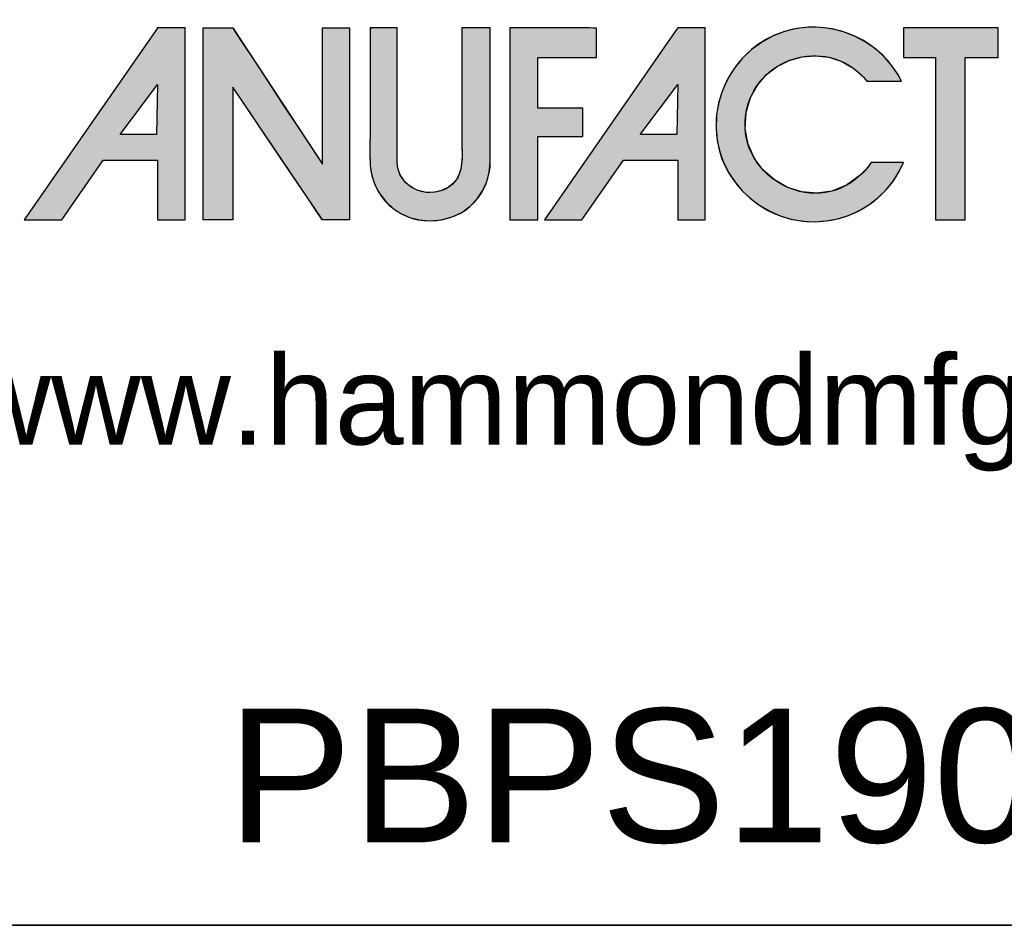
# Model space of a CAD drawing. Header units: inches. Extents: x 0 to 80, y 0 to 59.8.
# Tile 3 of 9: x 69.9 to 75.2, y 0 to 5. Entities that reach past the tile are written whole.
import ezdxf
from ezdxf import colors
from ezdxf.entities.mleader import LeaderData, LeaderLine
from ezdxf.math import Vec2, Vec3

# ---------------------------------------------------------------- set-up
doc = ezdxf.new("R2010")
doc.units = ezdxf.units.IN
doc.header["$MEASUREMENT"] = 0
doc.layers.add('Default', color=7, linetype='Continuous')

# ---------------------------------------------------------------- blocks, each defined once
blk = doc.blocks.new('_DOT')
at = {"color": 0}
blk.add_line((0, 0), (-1, 0), dxfattribs=at)
at = {"color": 0, "const_width": 0.333}
blk.add_lwpolyline([(-0.1665, 0, 1), (0.1665, 0, 1)], format="xyb", close=True, dxfattribs=at)
blk = doc.blocks.new('block_2')
at = {"layer": 'Default', "linetype": 'Continuous'}
h = blk.add_hatch(color=7, dxfattribs=at)
h.paths.add_polyline_path([(-0.5436, 0.2206), (-0.6911, 0.0079), (-0.6492, 0.0079), (-0.6025, 0.0751), (-0.5417, 0.0751), (-0.5417, 0.0079), (-0.5107, 0.0079), (-0.5107, 0.2235), (-0.5417, 0.2235)])
h.paths.add_polyline_path([(-0.5836, 0.1039), (-0.5427, 0.1039), (-0.5417, 0.16)])
for points in [[(-0.4903, 0.2235), (-0.4903, 0.2089), (-0.4903, 0.1943), (-0.4903, 0.1798), (-0.4903, 0.1652), (-0.4903, 0.1506), (-0.4903, 0.1361), (-0.4903, 0.1215), (-0.4903, 0.1069), (-0.4903, 0.0924), (-0.4903, 0.0828), (-0.4903, 0.0721), (-0.4903, 0.0602), (-0.4903, 0.048), (-0.4903, 0.0362), (-0.4903, 0.0256), (-0.4903, 0.0168), (-0.4903, 0.0107), (-0.4903, 0.008), (-0.4895, 0.0079), (-0.4868, 0.0079), (-0.4827, 0.0079), (-0.4777, 0.0079), (-0.4723, 0.0079), (-0.467, 0.0079), (-0.4624, 0.0079), (-0.459, 0.0079), (-0.4573, 0.0079), (-0.4572, 0.0106), (-0.4572, 0.022), (-0.4572, 0.0401), (-0.4572, 0.0625), (-0.4572, 0.0869), (-0.4572, 0.1108), (-0.4572, 0.1319), (-0.4572, 0.1478), (-0.4572, 0.1562), (-0.4558, 0.1548), (-0.4486, 0.1441), (-0.4367, 0.1266), (-0.4218, 0.1044), (-0.4054, 0.0802), (-0.3891, 0.0561), (-0.3746, 0.0346), (-0.3635, 0.0182), (-0.3573, 0.009), (-0.3562, 0.0079), (-0.3542, 0.0079), (-0.3507, 0.0079), (-0.3463, 0.0079), (-0.3414, 0.0079), (-0.3364, 0.0079), (-0.332, 0.0079), (-0.3285, 0.0079), (-0.3265, 0.0079), (-0.3262, 0.0095), (-0.3262, 0.0227), (-0.3262, 0.0466), (-0.3262, 0.0777), (-0.3262, 0.1125), (-0.3262, 0.1476), (-0.3262, 0.1796), (-0.3262, 0.205), (-0.3262, 0.2204), (-0.3263, 0.2235), (-0.328, 0.2235), (-0.3313, 0.2235), (-0.3356, 0.2235), (-0.3404, 0.2235), (-0.3454, 0.2235), (-0.35, 0.2235), (-0.3537, 0.2235), (-0.356, 0.2235), (-0.3566, 0.2231), (-0.3566, 0.2153), (-0.3566, 0.1995), (-0.3566, 0.1782), (-0.3566, 0.1538), (-0.3566, 0.1287), (-0.3566, 0.1054), (-0.3566, 0.0863), (-0.3566, 0.0739), (-0.3567, 0.0705), (-0.3612, 0.0774), (-0.3712, 0.0926), (-0.3849, 0.1135), (-0.4009, 0.1377), (-0.4174, 0.1629), (-0.4329, 0.1865), (-0.4458, 0.206), (-0.4544, 0.2192), (-0.4572, 0.2235), (-0.4585, 0.2235), (-0.4617, 0.2235), (-0.4661, 0.2235), (-0.4713, 0.2235), (-0.4767, 0.2235), (-0.4819, 0.2235), (-0.4862, 0.2235), (-0.4892, 0.2235)], [(-0.2365, 0.0069), (-0.2231, 0.0081), (-0.211, 0.0113), (-0.2002, 0.0165), (-0.1909, 0.0233), (-0.1831, 0.0315), (-0.1769, 0.0407), (-0.1723, 0.0508), (-0.1694, 0.0615), (-0.1683, 0.0725), (-0.1683, 0.0777), (-0.1683, 0.0905), (-0.1683, 0.1097), (-0.1683, 0.1328), (-0.1683, 0.1575), (-0.1683, 0.1812), (-0.1683, 0.2017), (-0.1683, 0.2165), (-0.1683, 0.2233), (-0.169, 0.2235), (-0.1716, 0.2235), (-0.1756, 0.2235), (-0.1805, 0.2235), (-0.1857, 0.2235), (-0.1908, 0.2235), (-0.1953, 0.2235), (-0.1986, 0.2235), (-0.2002, 0.2235), (-0.2003, 0.2135), (-0.2003, 0.1998), (-0.2003, 0.186), (-0.2003, 0.1723), (-0.2003, 0.1586), (-0.2003, 0.1448), (-0.2003, 0.1311), (-0.2003, 0.1174), (-0.2003, 0.1037), (-0.2002, 0.0951), (-0.2001, 0.0892), (-0.2, 0.0831), (-0.2, 0.0771), (-0.2005, 0.071), (-0.2014, 0.0652), (-0.2031, 0.0596), (-0.2056, 0.0544), (-0.2091, 0.0498), (-0.2153, 0.0446), (-0.2237, 0.0406), (-0.2326, 0.0388), (-0.2416, 0.0391), (-0.2503, 0.0415), (-0.2581, 0.0456), (-0.2647, 0.0516), (-0.2696, 0.0591), (-0.2723, 0.068), (-0.2727, 0.0746), (-0.2727, 0.0838), (-0.2727, 0.1004), (-0.2727, 0.122), (-0.2727, 0.1462), (-0.2727, 0.1707), (-0.2727, 0.1929), (-0.2727, 0.2106), (-0.2727, 0.2214), (-0.2728, 0.2235), (-0.2745, 0.2235), (-0.2778, 0.2235), (-0.2821, 0.2235), (-0.287, 0.2235), (-0.292, 0.2235), (-0.2965, 0.2235), (-0.3002, 0.2235), (-0.3026, 0.2235), (-0.3031, 0.2201), (-0.3031, 0.2078), (-0.3031, 0.1955), (-0.3031, 0.1831), (-0.3031, 0.1708), (-0.3031, 0.1585), (-0.3031, 0.1462), (-0.3031, 0.1339), (-0.3031, 0.1215), (-0.3031, 0.1106), (-0.3031, 0.106), (-0.3032, 0.1014), (-0.3033, 0.0968), (-0.3033, 0.0922), (-0.3034, 0.0876), (-0.3034, 0.083), (-0.3033, 0.0784), (-0.3032, 0.0738), (-0.3029, 0.0686), (-0.3011, 0.0573), (-0.2975, 0.0468), (-0.2923, 0.0372), (-0.2856, 0.0286), (-0.2777, 0.0212), (-0.2686, 0.0152), (-0.2586, 0.0107), (-0.2479, 0.0079)], [(-0.1463, 0.2235), (-0.1463, 0.2174), (-0.1463, 0.2011), (-0.1463, 0.1769), (-0.1463, 0.1476), (-0.1463, 0.1157), (-0.1463, 0.0838), (-0.1463, 0.0545), (-0.1463, 0.0304), (-0.1463, 0.014), (-0.1463, 0.0079), (-0.1454, 0.0079), (-0.143, 0.0079), (-0.1395, 0.0079), (-0.1352, 0.0079), (-0.1305, 0.0079), (-0.1259, 0.0079), (-0.1216, 0.0079), (-0.1181, 0.0079), (-0.1157, 0.0079), (-0.1148, 0.0079), (-0.1148, 0.0106), (-0.1148, 0.0177), (-0.1148, 0.0282), (-0.1148, 0.041), (-0.1148, 0.0549), (-0.1148, 0.0688), (-0.1148, 0.0815), (-0.1148, 0.092), (-0.1148, 0.0992), (-0.1148, 0.1018), (-0.1134, 0.1018), (-0.1096, 0.1018), (-0.1039, 0.1018), (-0.0971, 0.1018), (-0.0896, 0.1018), (-0.0822, 0.1018), (-0.0753, 0.1018), (-0.0697, 0.1018), (-0.0659, 0.1018), (-0.0645, 0.1018), (-0.0645, 0.1027), (-0.0645, 0.1051), (-0.0645, 0.1086), (-0.0645, 0.1129), (-0.0645, 0.1175), (-0.0645, 0.1222), (-0.0645, 0.1265), (-0.0645, 0.13), (-0.0645, 0.1324), (-0.0645, 0.1333), (-0.0659, 0.1333), (-0.0697, 0.1333), (-0.0753, 0.1333), (-0.0822, 0.1333), (-0.0896, 0.1333), (-0.0971, 0.1333), (-0.1039, 0.1333), (-0.1096, 0.1333), (-0.1134, 0.1333), (-0.1148, 0.1333), (-0.1148, 0.1349), (-0.1148, 0.1392), (-0.1148, 0.1456), (-0.1148, 0.1534), (-0.1148, 0.1618), (-0.1148, 0.1703), (-0.1148, 0.1781), (-0.1148, 0.1845), (-0.1148, 0.1888), (-0.1148, 0.1904), (-0.113, 0.1904), (-0.108, 0.1904), (-0.1006, 0.1904), (-0.0917, 0.1904), (-0.082, 0.1904), (-0.0723, 0.1904), (-0.0634, 0.1904), (-0.0561, 0.1904), (-0.0511, 0.1904), (-0.0493, 0.1904), (-0.0493, 0.1913), (-0.0493, 0.1939), (-0.0493, 0.1976), (-0.0493, 0.202), (-0.0493, 0.2069), (-0.0493, 0.2118), (-0.0493, 0.2163), (-0.0493, 0.22), (-0.0493, 0.2225), (-0.0493, 0.2234), (-0.0513, 0.2234), (-0.057, 0.2235), (-0.0656, 0.2235), (-0.0763, 0.2235), (-0.0886, 0.2235), (-0.1015, 0.2235), (-0.1145, 0.2235), (-0.1268, 0.2235), (-0.1376, 0.2235)], [(0.2468, 0.0581), (0.2314, 0.0469), (0.215, 0.0402), (0.1981, 0.0379), (0.1813, 0.0394), (0.1653, 0.0445), (0.1507, 0.0528), (0.138, 0.0639), (0.1278, 0.0774), (0.1209, 0.093), (0.1177, 0.1104), (0.1188, 0.1291), (0.1237, 0.1455), (0.1314, 0.1594), (0.1415, 0.1711), (0.1536, 0.1803), (0.1671, 0.187), (0.1816, 0.191), (0.1966, 0.1922), (0.2116, 0.1905), (0.2261, 0.1858), (0.2397, 0.1779), (0.2519, 0.1666), (0.2549, 0.1637), (0.257, 0.1637), (0.2604, 0.1637), (0.2647, 0.1637), (0.2697, 0.1637), (0.2749, 0.1637), (0.2801, 0.1637), (0.2848, 0.1637), (0.2888, 0.1637), (0.2916, 0.1637), (0.2931, 0.1637), (0.2888, 0.1716), (0.2812, 0.1826), (0.2724, 0.1924), (0.2625, 0.201), (0.2517, 0.2084), (0.2402, 0.2144), (0.2279, 0.2191), (0.2153, 0.2223), (0.2022, 0.2241), (0.189, 0.2242), (0.1757, 0.2228), (0.1619, 0.2195), (0.1484, 0.2142), (0.1359, 0.2073), (0.1245, 0.1988), (0.1143, 0.189), (0.1054, 0.178), (0.098, 0.166), (0.0921, 0.1531), (0.0879, 0.1395), (0.0855, 0.1254), (0.085, 0.1109), (0.0863, 0.097), (0.0891, 0.0844), (0.0934, 0.0724), (0.0992, 0.0609), (0.1063, 0.0503), (0.1145, 0.0406), (0.1239, 0.0318), (0.1342, 0.0241), (0.1452, 0.0177), (0.157, 0.0125), (0.1694, 0.0089), (0.1823, 0.0067), (0.1955, 0.006), (0.2085, 0.0069), (0.2213, 0.0093), (0.2336, 0.0131), (0.2453, 0.0183), (0.2564, 0.0249), (0.2666, 0.0327), (0.2758, 0.0417), (0.284, 0.0518), (0.2908, 0.063), (0.2952, 0.0724), (0.294, 0.0724), (0.2915, 0.0724), (0.2879, 0.0724), (0.2836, 0.0724), (0.2788, 0.0724), (0.2739, 0.0724), (0.2693, 0.0724), (0.2651, 0.0724), (0.2618, 0.0724), (0.2597, 0.0724), (0.259, 0.0723), (0.258, 0.0709), (0.257, 0.0695), (0.256, 0.0681), (0.2549, 0.0668), (0.2538, 0.0655), (0.2527, 0.0642), (0.2516, 0.0629), (0.2504, 0.0617), (0.2493, 0.0605), (0.2481, 0.0593)], [(0.2953, 0.1904), (0.2961, 0.1904), (0.2984, 0.1904), (0.3017, 0.1904), (0.3059, 0.1904), (0.3106, 0.1904), (0.3155, 0.1904), (0.3202, 0.1904), (0.3245, 0.1904), (0.328, 0.1904), (0.3304, 0.1904), (0.3314, 0.1904), (0.3314, 0.1871), (0.3314, 0.1764), (0.3314, 0.1598), (0.3314, 0.139), (0.3314, 0.1155), (0.3314, 0.091), (0.3314, 0.067), (0.3314, 0.0451), (0.3314, 0.0269), (0.3314, 0.0141), (0.3314, 0.0082), (0.3319, 0.0079), (0.3337, 0.0079), (0.3366, 0.0079), (0.3403, 0.0079), (0.3445, 0.0079), (0.3489, 0.0079), (0.3533, 0.0079), (0.3573, 0.0079), (0.3607, 0.0079), (0.3632, 0.0079), (0.3644, 0.0079), (0.3645, 0.0098), (0.3645, 0.019), (0.3645, 0.0344), (0.3645, 0.0544), (0.3645, 0.0775), (0.3645, 0.1019), (0.3645, 0.1262), (0.3645, 0.1487), (0.3645, 0.1678), (0.3645, 0.182), (0.3645, 0.1896), (0.3648, 0.1904), (0.3665, 0.1904), (0.3695, 0.1904), (0.3735, 0.1904), (0.3781, 0.1904), (0.3831, 0.1904), (0.3881, 0.1904), (0.3927, 0.1904), (0.3967, 0.1904), (0.3997, 0.1904), (0.4014, 0.1904), (0.4017, 0.1906), (0.4017, 0.1919), (0.4017, 0.1945), (0.4017, 0.198), (0.4017, 0.2021), (0.4017, 0.2064), (0.4017, 0.2109), (0.4017, 0.215), (0.4017, 0.2187), (0.4017, 0.2215), (0.4017, 0.2231), (0.3994, 0.2235), (0.3925, 0.2235), (0.3855, 0.2235), (0.3786, 0.2235), (0.3717, 0.2235), (0.3647, 0.2235), (0.3578, 0.2235), (0.3509, 0.2235), (0.3439, 0.2235), (0.337, 0.2235), (0.3301, 0.2235), (0.3241, 0.2235), (0.3215, 0.2235), (0.3188, 0.2235), (0.3162, 0.2235), (0.3135, 0.2235), (0.3109, 0.2235), (0.3083, 0.2235), (0.3056, 0.2235), (0.303, 0.2235), (0.3004, 0.2235), (0.2977, 0.2235), (0.2954, 0.2235), (0.2953, 0.2226), (0.2953, 0.2206), (0.2953, 0.2177), (0.2952, 0.2141), (0.2952, 0.21), (0.2952, 0.2058), (0.2952, 0.2016), (0.2952, 0.1977), (0.2953, 0.1944), (0.2953, 0.1919)]]:
    blk.add_hatch(color=7, dxfattribs=at).paths.add_polyline_path(points)
h = blk.add_hatch(color=7, dxfattribs=at)
h.paths.add_polyline_path([(0.042, 0.2235), (0.04, 0.2206), (-0.1075, 0.0079), (-0.0655, 0.0079), (-0.0189, 0.0751), (0.042, 0.0751), (0.042, 0.0079), (0.0729, 0.0079), (0.0729, 0.2235)])
h.paths.add_polyline_path([(0.0409, 0.1039), (0.042, 0.16), (0, 0.1039)])
at = {"layer": 'Default', "color": 7, "linetype": 'Continuous'}
for p, q in [((-0.5417, 0.2235), (-0.5436, 0.2206)), ((-0.5107, 0.2235), (-0.5417, 0.2235)), ((-0.5107, 0.0079), (-0.5107, 0.2235)), ((0.042, 0.2235), (0.04, 0.2206)), ((0.0729, 0.2235), (0.042, 0.2235)), ((0.0729, 0.0079), (0.0729, 0.2235)), ((-0.5436, 0.2206), (-0.6911, 0.0079)), ((0.04, 0.2206), (-0.1075, 0.0079)), ((-0.5836, 0.1039), (-0.5417, 0.16)), ((-0.5417, 0.16), (-0.5427, 0.1039)), ((0, 0.1039), (0.042, 0.16)), ((0.042, 0.16), (0.0409, 0.1039)), ((-0.5427, 0.1039), (-0.5836, 0.1039)), ((0.0409, 0.1039), (0, 0.1039)), ((-0.6492, 0.0079), (-0.6025, 0.0751)), ((-0.6025, 0.0751), (-0.5417, 0.0751)), ((-0.5417, 0.0751), (-0.5417, 0.0079)), ((-0.0655, 0.0079), (-0.0189, 0.0751)), ((-0.0189, 0.0751), (0.042, 0.0751)), ((0.042, 0.0751), (0.042, 0.0079)), ((-0.6911, 0.0079), (-0.6492, 0.0079)), ((-0.5417, 0.0079), (-0.5107, 0.0079)), ((-0.1075, 0.0079), (-0.0655, 0.0079)), ((0.042, 0.0079), (0.0729, 0.0079))]:
    blk.add_line(p, q, dxfattribs=at)
for points in [[(-0.4903, 0.2235), (-0.4892, 0.2235), (-0.4862, 0.2235), (-0.4819, 0.2235), (-0.4767, 0.2235), (-0.4713, 0.2235), (-0.4661, 0.2235), (-0.4617, 0.2235), (-0.4585, 0.2235), (-0.4572, 0.2235), (-0.4544, 0.2192), (-0.4458, 0.206), (-0.4329, 0.1865), (-0.4174, 0.1629), (-0.4009, 0.1377), (-0.3849, 0.1135), (-0.3712, 0.0926), (-0.3612, 0.0774), (-0.3567, 0.0705), (-0.3566, 0.0739), (-0.3566, 0.0863), (-0.3566, 0.1054), (-0.3566, 0.1287), (-0.3566, 0.1538), (-0.3566, 0.1782), (-0.3566, 0.1995), (-0.3566, 0.2153), (-0.3566, 0.2231), (-0.356, 0.2235), (-0.3537, 0.2235), (-0.35, 0.2235), (-0.3454, 0.2235), (-0.3404, 0.2235), (-0.3356, 0.2235), (-0.3313, 0.2235), (-0.328, 0.2235), (-0.3263, 0.2235), (-0.3262, 0.2204), (-0.3262, 0.205), (-0.3262, 0.1796), (-0.3262, 0.1476), (-0.3262, 0.1125), (-0.3262, 0.0777), (-0.3262, 0.0466), (-0.3262, 0.0227), (-0.3262, 0.0095), (-0.3265, 0.0079), (-0.3285, 0.0079), (-0.332, 0.0079), (-0.3364, 0.0079), (-0.3414, 0.0079), (-0.3463, 0.0079), (-0.3507, 0.0079), (-0.3542, 0.0079), (-0.3562, 0.0079), (-0.3573, 0.009), (-0.3635, 0.0182), (-0.3746, 0.0346), (-0.3891, 0.0561), (-0.4054, 0.0802), (-0.4218, 0.1044), (-0.4367, 0.1266), (-0.4486, 0.1441), (-0.4558, 0.1548), (-0.4572, 0.1562), (-0.4572, 0.1478), (-0.4572, 0.1319), (-0.4572, 0.1108), (-0.4572, 0.0869), (-0.4572, 0.0625), (-0.4572, 0.0401), (-0.4572, 0.022), (-0.4572, 0.0106), (-0.4573, 0.0079), (-0.459, 0.0079), (-0.4624, 0.0079), (-0.467, 0.0079), (-0.4723, 0.0079), (-0.4777, 0.0079), (-0.4827, 0.0079), (-0.4868, 0.0079), (-0.4895, 0.0079), (-0.4903, 0.008), (-0.4903, 0.0107), (-0.4903, 0.0168), (-0.4903, 0.0256), (-0.4903, 0.0362), (-0.4903, 0.048), (-0.4903, 0.0602), (-0.4903, 0.0721), (-0.4903, 0.0828), (-0.4903, 0.0924), (-0.4903, 0.1069), (-0.4903, 0.1215), (-0.4903, 0.1361), (-0.4903, 0.1506), (-0.4903, 0.1652), (-0.4903, 0.1798), (-0.4903, 0.1943), (-0.4903, 0.2089), (-0.4903, 0.2235)], [(-0.2365, 0.0069), (-0.2231, 0.0081), (-0.211, 0.0113), (-0.2002, 0.0165), (-0.1909, 0.0233), (-0.1831, 0.0315), (-0.1769, 0.0407), (-0.1723, 0.0508), (-0.1694, 0.0615), (-0.1683, 0.0725), (-0.1683, 0.0777), (-0.1683, 0.0905), (-0.1683, 0.1097), (-0.1683, 0.1328), (-0.1683, 0.1575), (-0.1683, 0.1812), (-0.1683, 0.2017), (-0.1683, 0.2165), (-0.1683, 0.2233), (-0.169, 0.2235), (-0.1716, 0.2235), (-0.1756, 0.2235), (-0.1805, 0.2235), (-0.1857, 0.2235), (-0.1908, 0.2235), (-0.1953, 0.2235), (-0.1986, 0.2235), (-0.2002, 0.2235), (-0.2003, 0.2135), (-0.2003, 0.1998), (-0.2003, 0.186), (-0.2003, 0.1723), (-0.2003, 0.1586), (-0.2003, 0.1448), (-0.2003, 0.1311), (-0.2003, 0.1174), (-0.2003, 0.1037), (-0.2002, 0.0951), (-0.2001, 0.0892), (-0.2, 0.0831), (-0.2, 0.0771), (-0.2005, 0.071), (-0.2014, 0.0652), (-0.2031, 0.0596), (-0.2056, 0.0544), (-0.2091, 0.0498), (-0.2153, 0.0446), (-0.2237, 0.0406), (-0.2326, 0.0388), (-0.2416, 0.0391), (-0.2503, 0.0415), (-0.2581, 0.0456), (-0.2647, 0.0516), (-0.2696, 0.0591), (-0.2723, 0.068), (-0.2727, 0.0746), (-0.2727, 0.0838), (-0.2727, 0.1004), (-0.2727, 0.122), (-0.2727, 0.1462), (-0.2727, 0.1707), (-0.2727, 0.1929), (-0.2727, 0.2106), (-0.2727, 0.2214), (-0.2728, 0.2235), (-0.2745, 0.2235), (-0.2778, 0.2235), (-0.2821, 0.2235), (-0.287, 0.2235), (-0.292, 0.2235), (-0.2965, 0.2235), (-0.3002, 0.2235), (-0.3026, 0.2235), (-0.3031, 0.2201), (-0.3031, 0.2078), (-0.3031, 0.1955), (-0.3031, 0.1831), (-0.3031, 0.1708), (-0.3031, 0.1585), (-0.3031, 0.1462), (-0.3031, 0.1339), (-0.3031, 0.1215), (-0.3031, 0.1106), (-0.3031, 0.106), (-0.3032, 0.1014), (-0.3033, 0.0968), (-0.3033, 0.0922), (-0.3034, 0.0876), (-0.3034, 0.083), (-0.3033, 0.0784), (-0.3032, 0.0738), (-0.3029, 0.0686), (-0.3011, 0.0573), (-0.2975, 0.0468), (-0.2923, 0.0372), (-0.2856, 0.0286), (-0.2777, 0.0212), (-0.2686, 0.0152), (-0.2586, 0.0107), (-0.2479, 0.0079), (-0.2365, 0.0069)], [(-0.1463, 0.2235), (-0.1463, 0.2174), (-0.1463, 0.2011), (-0.1463, 0.1769), (-0.1463, 0.1476), (-0.1463, 0.1157), (-0.1463, 0.0838), (-0.1463, 0.0545), (-0.1463, 0.0304), (-0.1463, 0.014), (-0.1463, 0.0079), (-0.1454, 0.0079), (-0.143, 0.0079), (-0.1395, 0.0079), (-0.1352, 0.0079), (-0.1305, 0.0079), (-0.1259, 0.0079), (-0.1216, 0.0079), (-0.1181, 0.0079), (-0.1157, 0.0079), (-0.1148, 0.0079), (-0.1148, 0.0106), (-0.1148, 0.0177), (-0.1148, 0.0282), (-0.1148, 0.041), (-0.1148, 0.0549), (-0.1148, 0.0688), (-0.1148, 0.0815), (-0.1148, 0.092), (-0.1148, 0.0992), (-0.1148, 0.1018), (-0.1134, 0.1018), (-0.1096, 0.1018), (-0.1039, 0.1018), (-0.0971, 0.1018), (-0.0896, 0.1018), (-0.0822, 0.1018), (-0.0753, 0.1018), (-0.0697, 0.1018), (-0.0659, 0.1018), (-0.0645, 0.1018), (-0.0645, 0.1027), (-0.0645, 0.1051), (-0.0645, 0.1086), (-0.0645, 0.1129), (-0.0645, 0.1175), (-0.0645, 0.1222), (-0.0645, 0.1265), (-0.0645, 0.13), (-0.0645, 0.1324), (-0.0645, 0.1333), (-0.0659, 0.1333), (-0.0697, 0.1333), (-0.0753, 0.1333), (-0.0822, 0.1333), (-0.0896, 0.1333), (-0.0971, 0.1333), (-0.1039, 0.1333), (-0.1096, 0.1333), (-0.1134, 0.1333), (-0.1148, 0.1333), (-0.1148, 0.1349), (-0.1148, 0.1392), (-0.1148, 0.1456), (-0.1148, 0.1534), (-0.1148, 0.1618), (-0.1148, 0.1703), (-0.1148, 0.1781), (-0.1148, 0.1845), (-0.1148, 0.1888), (-0.1148, 0.1904), (-0.113, 0.1904), (-0.108, 0.1904), (-0.1006, 0.1904), (-0.0917, 0.1904), (-0.082, 0.1904), (-0.0723, 0.1904), (-0.0634, 0.1904), (-0.0561, 0.1904), (-0.0511, 0.1904), (-0.0493, 0.1904), (-0.0493, 0.1913), (-0.0493, 0.1939), (-0.0493, 0.1976), (-0.0493, 0.202), (-0.0493, 0.2069), (-0.0493, 0.2118), (-0.0493, 0.2163), (-0.0493, 0.22), (-0.0493, 0.2225), (-0.0493, 0.2234), (-0.0513, 0.2234), (-0.057, 0.2235), (-0.0656, 0.2235), (-0.0763, 0.2235), (-0.0886, 0.2235), (-0.1015, 0.2235), (-0.1145, 0.2235), (-0.1268, 0.2235), (-0.1376, 0.2235), (-0.1463, 0.2235)], [(0.2468, 0.0581), (0.2314, 0.0469), (0.215, 0.0402), (0.1981, 0.0379), (0.1813, 0.0394), (0.1653, 0.0445), (0.1507, 0.0528), (0.138, 0.0639), (0.1278, 0.0774), (0.1209, 0.093), (0.1177, 0.1104), (0.1188, 0.1291), (0.1237, 0.1455), (0.1314, 0.1594), (0.1415, 0.1711), (0.1536, 0.1803), (0.1671, 0.187), (0.1816, 0.191), (0.1966, 0.1922), (0.2116, 0.1905), (0.2261, 0.1858), (0.2397, 0.1779), (0.2519, 0.1666), (0.2549, 0.1637), (0.257, 0.1637), (0.2604, 0.1637), (0.2647, 0.1637), (0.2697, 0.1637), (0.2749, 0.1637), (0.2801, 0.1637), (0.2848, 0.1637), (0.2888, 0.1637), (0.2916, 0.1637), (0.2931, 0.1637), (0.2888, 0.1716), (0.2812, 0.1826), (0.2724, 0.1924), (0.2625, 0.201), (0.2517, 0.2084), (0.2402, 0.2144), (0.2279, 0.2191), (0.2153, 0.2223), (0.2022, 0.2241), (0.189, 0.2242), (0.1757, 0.2228), (0.1619, 0.2195), (0.1484, 0.2142), (0.1359, 0.2073), (0.1245, 0.1988), (0.1143, 0.189), (0.1054, 0.178), (0.098, 0.166), (0.0921, 0.1531), (0.0879, 0.1395), (0.0855, 0.1254), (0.085, 0.1109), (0.0863, 0.097), (0.0891, 0.0844), (0.0934, 0.0724), (0.0992, 0.0609), (0.1063, 0.0503), (0.1145, 0.0406), (0.1239, 0.0318), (0.1342, 0.0241), (0.1452, 0.0177), (0.157, 0.0125), (0.1694, 0.0089), (0.1823, 0.0067), (0.1955, 0.006), (0.2085, 0.0069), (0.2213, 0.0093), (0.2336, 0.0131), (0.2453, 0.0183), (0.2564, 0.0249), (0.2666, 0.0327), (0.2758, 0.0417), (0.284, 0.0518), (0.2908, 0.063), (0.2952, 0.0724), (0.294, 0.0724), (0.2915, 0.0724), (0.2879, 0.0724), (0.2836, 0.0724), (0.2788, 0.0724), (0.2739, 0.0724), (0.2693, 0.0724), (0.2651, 0.0724), (0.2618, 0.0724), (0.2597, 0.0724), (0.259, 0.0723), (0.258, 0.0709), (0.257, 0.0695), (0.256, 0.0681), (0.2549, 0.0668), (0.2538, 0.0655), (0.2527, 0.0642), (0.2516, 0.0629), (0.2504, 0.0617), (0.2493, 0.0605), (0.2481, 0.0593), (0.2468, 0.0581)], [(0.2953, 0.1904), (0.2961, 0.1904), (0.2984, 0.1904), (0.3017, 0.1904), (0.3059, 0.1904), (0.3106, 0.1904), (0.3155, 0.1904), (0.3202, 0.1904), (0.3245, 0.1904), (0.328, 0.1904), (0.3304, 0.1904), (0.3314, 0.1904), (0.3314, 0.1871), (0.3314, 0.1764), (0.3314, 0.1598), (0.3314, 0.139), (0.3314, 0.1155), (0.3314, 0.091), (0.3314, 0.067), (0.3314, 0.0451), (0.3314, 0.0269), (0.3314, 0.0141), (0.3314, 0.0082), (0.3319, 0.0079), (0.3337, 0.0079), (0.3366, 0.0079), (0.3403, 0.0079), (0.3445, 0.0079), (0.3489, 0.0079), (0.3533, 0.0079), (0.3573, 0.0079), (0.3607, 0.0079), (0.3632, 0.0079), (0.3644, 0.0079), (0.3645, 0.0098), (0.3645, 0.019), (0.3645, 0.0344), (0.3645, 0.0544), (0.3645, 0.0775), (0.3645, 0.1019), (0.3645, 0.1262), (0.3645, 0.1487), (0.3645, 0.1678), (0.3645, 0.182), (0.3645, 0.1896), (0.3648, 0.1904), (0.3665, 0.1904), (0.3695, 0.1904), (0.3735, 0.1904), (0.3781, 0.1904), (0.3831, 0.1904), (0.3881, 0.1904), (0.3927, 0.1904), (0.3967, 0.1904), (0.3997, 0.1904), (0.4014, 0.1904), (0.4017, 0.1906), (0.4017, 0.1919), (0.4017, 0.1945), (0.4017, 0.198), (0.4017, 0.2021), (0.4017, 0.2064), (0.4017, 0.2109), (0.4017, 0.215), (0.4017, 0.2187), (0.4017, 0.2215), (0.4017, 0.2231), (0.3994, 0.2235), (0.3925, 0.2235), (0.3855, 0.2235), (0.3786, 0.2235), (0.3717, 0.2235), (0.3647, 0.2235), (0.3578, 0.2235), (0.3509, 0.2235), (0.3439, 0.2235), (0.337, 0.2235), (0.3301, 0.2235), (0.3241, 0.2235), (0.3215, 0.2235), (0.3188, 0.2235), (0.3162, 0.2235), (0.3135, 0.2235), (0.3109, 0.2235), (0.3083, 0.2235), (0.3056, 0.2235), (0.303, 0.2235), (0.3004, 0.2235), (0.2977, 0.2235), (0.2954, 0.2235), (0.2953, 0.2226), (0.2953, 0.2206), (0.2953, 0.2177), (0.2952, 0.2141), (0.2952, 0.21), (0.2952, 0.2058), (0.2952, 0.2016), (0.2952, 0.1977), (0.2953, 0.1944), (0.2953, 0.1919), (0.2953, 0.1904)]]:
    blk.add_lwpolyline(points, close=True, dxfattribs=at)
at = {"layer": 'Default', "color": 7, "linetype": 'Continuous', "const_width": 0.00035}
for points in [[(0.042, 0.2235), (0.04, 0.2206), (-0.1075, 0.0079), (-0.0655, 0.0079), (-0.0189, 0.0751), (0.042, 0.0751), (0.042, 0.0079), (0.0729, 0.0079), (0.0729, 0.2235), (0.042, 0.2235)], [(0.0409, 0.1039), (0, 0.1039), (0.042, 0.16), (0.0409, 0.1039)]]:
    blk.add_lwpolyline(points, close=True, dxfattribs=at)
at = {"layer": 'Default', "color": 7, "linetype": 'Continuous'}
for points, knots in [([(0.2932, 0.1637), (0.2708, 0.2089), (0.2188, 0.2328), (0.1698, 0.2216), (0.1162, 0.2094), (0.0797, 0.1572), (0.0856, 0.1028), (0.09, 0.0545), (0.1303, 0.0142), (0.1778, 0.0072), (0.2269, -0.0003), (0.2763, 0.0261), (0.2953, 0.0724)], [0, 0, 0, 0, 0.25, 0.25, 0.25, 0.5, 0.5, 0.5, 0.75, 0.75, 0.75, 1, 1, 1, 1]), ([(-0.4903, 0.0079), (-0.4903, 0.0079), (-0.4903, 0.0669), (-0.4903, 0.091), (-0.4903, 0.1352), (-0.4903, 0.1793), (-0.4903, 0.2235)], [0, 0, 0, 0, 0.5, 0.5, 0.5, 1, 1, 1, 1]), ([(-0.3031, 0.2235), (-0.3031, 0.1861), (-0.3031, 0.1488), (-0.3031, 0.1115), (-0.3031, 0.0976), (-0.3038, 0.0835), (-0.303, 0.0696), (-0.3009, 0.0344), (-0.2717, 0.0069), (-0.2365, 0.0069)], [0, 0, 0, 0, 0.333333, 0.333333, 0.333333, 0.666667, 0.666667, 0.666667, 1, 1, 1, 1]), ([(-0.2003, 0.2235), (-0.2003, 0.1819), (-0.2003, 0.1403), (-0.2003, 0.0987), (-0.2003, 0.0818), (-0.197, 0.0603), (-0.2111, 0.0478), (-0.2335, 0.028), (-0.2727, 0.0421), (-0.2727, 0.0735)], [0, 0, 0, 0, 0.333333, 0.333333, 0.333333, 0.666667, 0.666667, 0.666667, 1, 1, 1, 1]), ([(0.4017, 0.2235), (0.376, 0.2235), (0.3504, 0.2235), (0.3247, 0.2235), (0.3149, 0.2235), (0.3051, 0.2235), (0.2954, 0.2235), (0.2951, 0.2235), (0.2953, 0.1936), (0.2953, 0.1904)], [0, 0, 0, 0, 0.333333, 0.333333, 0.333333, 0.666667, 0.666667, 0.666667, 1, 1, 1, 1]), ([(0.2468, 0.0581), (0.1926, 0.0074), (0.104, 0.0594), (0.1193, 0.1313), (0.1325, 0.1939), (0.2141, 0.2144), (0.2543, 0.1637)], [0, 0, 0, 0, 0.5, 0.5, 0.5, 1, 1, 1, 1])]:
    blk.add_open_spline(points, degree=3, knots=knots, dxfattribs=at)
for points in [[(-0.4903, 0.2235), (-0.4903, 0.2235), (-0.4572, 0.2235), (-0.4572, 0.2235)], [(-0.4572, 0.2235), (-0.4572, 0.2235), (-0.3566, 0.0704), (-0.3566, 0.0704)], [(-0.3566, 0.0704), (-0.3566, 0.0704), (-0.3566, 0.2235), (-0.3566, 0.2235)], [(-0.3566, 0.2235), (-0.3566, 0.2235), (-0.3262, 0.2235), (-0.3262, 0.2235)], [(-0.3262, 0.2235), (-0.3262, 0.2235), (-0.3262, 0.0079), (-0.3262, 0.0079)], [(-0.2727, 0.2235), (-0.2727, 0.2235), (-0.3031, 0.2235), (-0.3031, 0.2235)], [(-0.2727, 0.0735), (-0.2727, 0.0735), (-0.2727, 0.2235), (-0.2727, 0.2235)], [(-0.1683, 0.2235), (-0.1683, 0.2235), (-0.2003, 0.2235), (-0.2003, 0.2235)], [(-0.1683, 0.0735), (-0.1683, 0.0735), (-0.1683, 0.2235), (-0.1683, 0.2235)], [(-0.1463, 0.2235), (-0.1463, 0.2235), (-0.1463, 0.0079), (-0.1463, 0.0079)], [(-0.0493, 0.2234), (-0.0493, 0.2234), (-0.1217, 0.2235), (-0.1463, 0.2235)], [(-0.0493, 0.1904), (-0.0493, 0.1904), (-0.0493, 0.2234), (-0.0493, 0.2234)], [(0.4017, 0.1904), (0.4017, 0.1904), (0.4017, 0.2235), (0.4017, 0.2235)], [(-0.1148, 0.1333), (-0.1148, 0.1333), (-0.1148, 0.1904), (-0.1148, 0.1904)], [(-0.1148, 0.1904), (-0.1148, 0.1904), (-0.0493, 0.1904), (-0.0493, 0.1904)], [(0.2953, 0.1904), (0.2953, 0.1904), (0.3314, 0.1904), (0.3314, 0.1904)], [(0.3314, 0.1904), (0.3314, 0.1904), (0.3314, 0.0079), (0.3314, 0.0079)], [(0.3645, 0.0079), (0.3645, 0.0079), (0.3645, 0.1904), (0.3645, 0.1904)], [(0.3645, 0.1904), (0.3645, 0.1904), (0.4017, 0.1904), (0.4017, 0.1904)], [(-0.3566, 0.0079), (-0.3566, 0.0079), (-0.4572, 0.1569), (-0.4572, 0.1569)], [(-0.4572, 0.1569), (-0.4572, 0.1569), (-0.4572, 0.0079), (-0.4572, 0.0079)], [(0.2543, 0.1637), (0.2543, 0.1637), (0.2932, 0.1637), (0.2932, 0.1637)], [(-0.0645, 0.1333), (-0.0645, 0.1333), (-0.1148, 0.1333), (-0.1148, 0.1333)], [(-0.0645, 0.1018), (-0.0645, 0.1018), (-0.0645, 0.1333), (-0.0645, 0.1333)], [(-0.1148, 0.0079), (-0.1148, 0.0079), (-0.1148, 0.1018), (-0.1148, 0.1018)], [(-0.1148, 0.1018), (-0.1148, 0.1018), (-0.0645, 0.1018), (-0.0645, 0.1018)], [(-0.2365, 0.0069), (-0.194, 0.0069), (-0.1683, 0.0399), (-0.1683, 0.0735)], [(0.2591, 0.0724), (0.2555, 0.0672), (0.2514, 0.0624), (0.2468, 0.0581)], [(0.2953, 0.0724), (0.2953, 0.0724), (0.2591, 0.0724), (0.2591, 0.0724)], [(-0.4572, 0.0079), (-0.4572, 0.0079), (-0.4903, 0.0079), (-0.4903, 0.0079)], [(-0.3262, 0.0079), (-0.3262, 0.0079), (-0.3566, 0.0079), (-0.3566, 0.0079)], [(-0.1463, 0.0079), (-0.1463, 0.0079), (-0.1148, 0.0079), (-0.1148, 0.0079)], [(0.3314, 0.0079), (0.3314, 0.0079), (0.3645, 0.0079), (0.3645, 0.0079)]]:
    blk.add_open_spline(points, degree=3, dxfattribs=at)
blk = doc.blocks.new('Block1')
at = {"layer": 'Default', "color": 7}
blk.add_blockref('block_2', (2.0929, 0.6996), dxfattribs=at)
blk = doc.blocks.new('Block13')
at = {"layer": 'Default', "color": 7, "linetype": 'Continuous'}
blk.add_line((3.5155, 0), (0, 0), dxfattribs=at)
at = {"layer": 'Default', "color": 7}
blk.add_blockref('Block1', (0.0371, 0.0841), dxfattribs=at)
at = {"layer": 'Default', "insert": (1.3679, 0.6396), "char_height": 0.1, "width": 1.572281, "attachment_point": 1}
blk.add_mtext('{\\fArial|b0||i0||c0|p34;\\C7;\\W1.;www.hammondmfg.com}', dxfattribs=at)
blk = doc.blocks.new('Block11')
at = {"layer": 'Default', "color": 7}
blk.add_blockref('Block13', (0, 0), dxfattribs=at)
blk = doc.blocks.new('Block10')
at = {"layer": 'Default', "color": 7}
blk.add_blockref('Block11', (0, 0), dxfattribs=at)
blk = doc.blocks.new('Block2')
at = {"layer": 'Default', "color": 7, "linetype": 'Continuous'}
blk.add_line((-52.744, 0), (-0.012, 0), dxfattribs=at)
at = {"layer": 'Default', "color": 7, "xscale": 15, "yscale": 15, "zscale": 15}
blk.add_blockref('Block10', (-52.744, 0), dxfattribs=at)
at = {"layer": 'Default', "color": 7, "linetype": 'Continuous'}
ml = blk.add_multileader_mtext('Standard', dxfattribs=at)
ml.set_content('\\pxsm0.9;{\\fArial|c0|p34;\\W1.;PBPS19010\\P}', color=7)
ml.set_leader_properties(linetype='ByLayer')
ml.set_arrow_properties(name='DOT')
ml.build(insert=Vec2(0, 0))
ml.multileader.update_dxf_attribs({"leader_type": 0, "dogleg_length": 0, "arrow_head_size": 2.25})
ctx = ml.context
ctx.base_point, ctx.char_height, ctx.arrow_head_size, ctx.landing_gap_size = Vec3(-19.271, 3.646), 2.25, 2.25, 0.787
notes = []
notes.append((ctx, [(0, (0, 0, 0), (0, 0), (1, 0), 1, [])]))
ctx.mtext.insert, ctx.mtext.alignment = Vec3(-19.181, 3.646), 2
for ctx, leaders in notes:
    for number, flags, end, landing, length, lines in leaders:
        leader = LeaderData()
        leader.index, (leader.has_last_leader_line, leader.has_dogleg_vector, leader.attachment_direction) = number, flags
        leader.last_leader_point, leader.dogleg_vector, leader.dogleg_length = Vec3(end), Vec3(landing), length
        for number, points, colour, breaks in lines:
            line = LeaderLine()
            line.index, line.vertices, line.color, line.breaks = number, Vec3.list(points), colors.encode_raw_color(colour), breaks
            leader.lines.append(line)
        ctx.leaders.append(leader)
blk = doc.blocks.new('Block222')
at = {"layer": 'Default', "color": 7}
blk.add_blockref('Block2', (106.578, -49.503), dxfattribs=at)

msp = doc.modelspace()

# ---------------------------------------------------------------- linework, layer by layer
at = {"layer": 'Default', "color": 7, "linetype": 'Continuous'}
msp.add_line((0, 0), (79.9999, 0), dxfattribs=at)

# ---------------------------------------------------------------- block references
at = {"layer": 'Default', "color": 7, "xscale": 0.325, "yscale": 0.325, "zscale": 0.325}
msp.add_blockref('Block222', (45.3678, 16.0888), dxfattribs=at)

doc.saveas('drawing.dxf')
